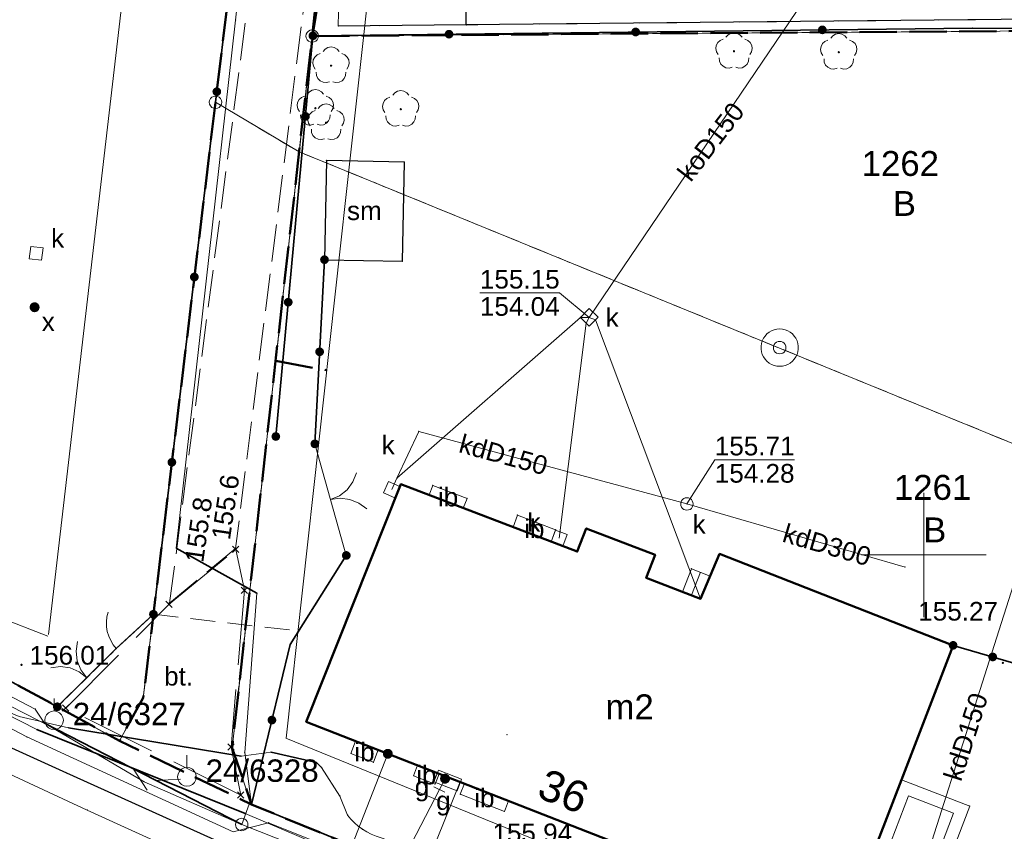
# Model space of a CAD drawing. Header units: metres. Extents: x 6492566 to 6492823, y 5613584 to 5613735.
# Tile 14 of 32: x 6492714 to 6492753, y 5613639 to 5613672. Entities that reach past the tile are written whole.
import ezdxf
from ezdxf.enums import TextEntityAlignment as Align

# ---------------------------------------------------------------- set-up
doc = ezdxf.new("R2010")
doc.units = ezdxf.units.M
for name, pattern in [('L_0_06', [2, 1.5, -0.5]), ('L_2_17', [0]), ('PRZER1-1', [2, 1, -1]), ('PRZER2-1', [3, 2, -1]), ('PRZER3-1', [4, 3, -1])]:
    doc.linetypes.add(name, pattern=pattern)
doc.layers.get('0').update_dxf_attribs({"linetype": 'CONTINUOUS', "lineweight": 18, "true_color": 0x000000})
for name, color, linetype, lineweight in [('GEPADR', 7, 'CONTINUOUS', 18), ('GEPADR_O', 7, 'CONTINUOUS', 18), ('GEPPGD', 7, 'CONTINUOUS', 18), ('GESBTO', 7, 'CONTINUOUS', 18), ('GESBZO', 7, 'CONTINUOUS', 50), ('GESBZO_O', 7, 'CONTINUOUS', 50), ('GESDZI', 7, 'CONTINUOUS', 18), ('GESDZI_O', 7, 'CONTINUOUS', 18), ('GESSCH', 7, 'CONTINUOUS', 18), ('GSLKBR', 7, 'CONTINUOUS', 18), ('GSLKFU', 7, 'CONTINUOUS', 18), ('GSLKOG', 7, 'CONTINUOUS', 35), ('GSLKRW', 7, 'CONTINUOUS', 25), ('GSPPPK', 7, 'CONTINUOUS', 18), ('GSPPPK_O', 7, 'CONTINUOUS', 18), ('GSPPRB', 7, 'CONTINUOUS', 18), ('GSPWPN', 7, 'CONTINUOUS', 13), ('GSPWPN_O', 7, 'CONTINUOUS', 13), ('GSPWPS', 7, 'CONTINUOUS', 13), ('GSPWPS_O', 7, 'CONTINUOUS', 13), ('GSSIIN', 7, 'CONTINUOUS', 18), ('GSSIIN_O', 7, 'CONTINUOUS', 18), ('GSSISM', 7, 'CONTINUOUS', 25), ('GSSISM_O', 7, 'CONTINUOUS', 25), ('GSSKOA', 7, 'PRZER3-1', 18), ('GSSKOD', 7, 'PRZER2-1', 18), ('GSSOTW', 7, 'PRZER3-1', 18), ('GULLOB', 7, 'CONTINUOUS', 35), ('GUPISN', 7, 'PRZER1-1', 18), ('GUPIWZ', 7, 'CONTINUOUS', 18), ('GUPIWZ_O', 7, 'CONTINUOUS', 18), ('GUPPRZ', 7, 'CONTINUOUS', 18), ('GUPPRZ_O', 7, 'CONTINUOUS', 18), ('GUPXUT', 7, 'CONTINUOUS', 18), ('GUPXUT_O', 7, 'CONTINUOUS', 18), ('GUPZCP', 7, 'CONTINUOUS', 18), ('OTKU', 7, 'CONTINUOUS', 18), ('OTKU_O', 7, 'CONTINUOUS', 18)]:
    doc.layers.add(name, color=color, linetype=linetype, lineweight=lineweight)
for name, color, linetype, lineweight, true_color in [('GESUZY', 7, 'PRZER1-1', 18, 0x008000), ('GESUZY_O', 7, 'PRZER1-1', 18, 0x008000), ('GSPRDL', 7, 'CONTINUOUS', 18, 0x008000), ('GULEPR', 1, 'CONTINUOUS', 18, 0xff0000), ('GULGPR', 7, 'CONTINUOUS', 18, 0xbfbf00), ('GULKPR', 7, 'CONTINUOUS', 18, 0x803300), ('GULKPR_O', 7, 'CONTINUOUS', 18, 0x803300), ('GULTPR', 7, 'CONTINUOUS', 18, 0xff9100), ('GULWPR', 5, 'CONTINUOUS', 18, 0x0000ff), ('GUPGSG', 7, 'CONTINUOUS', 18, 0xbfbf00), ('GUPGSG_O', 7, 'CONTINUOUS', 18, 0xbfbf00), ('GUPGZA', 7, 'CONTINUOUS', 18, 0xbfbf00), ('GUPGZA_O', 7, 'CONTINUOUS', 18, 0xbfbf00), ('GUPKSD', 7, 'CONTINUOUS', 18, 0x803300), ('GUPKSD_O', 7, 'CONTINUOUS', 18, 0x803300), ('GUPWST', 5, 'CONTINUOUS', 18, 0x0000ff), ('mpzp_linia_zabudowy_nieprzekraczalna', 7, 'L_2_17', 18, 0xd2691e), ('mpzp_linie_rozgraniczajace', 7, 'L_0_06', 50, 0xd2691e)]:
    doc.layers.add(name, color=color, linetype=linetype, lineweight=lineweight, true_color=true_color)
doc.styles.add('Arial', font='Arial.ttf')
doc.styles.add('GEO-INFO', font='Arial')
doc.linetypes.add('L_2_17_SHX', pattern='A,0,-0.25,[5,mdcp Biasa 06 III 2025.shx,S=0.05,R=0,X=0,Y=0],-0.5,[6,mdcp Biasa 06 III 2025.shx,S=0.05,R=0,X=0,Y=0],-0.5,[7,mdcp Biasa 06 III 2025.shx,S=0.05,R=0,X=0,Y=0],-0.5,[8,mdcp Biasa 06 III 2025.shx,S=0.05,R=0,X=0,Y=0],-0.5,-0.5,-0.5,-0.5,-0.5,-0.25', length=4.5)

# ---------------------------------------------------------------- blocks, each defined once
blk = doc.blocks.new('SOPGM')
at = {"color": 0}
blk.add_lwpolyline([(0, 1.75), (0, 0.75)], dxfattribs=at)
blk.add_lwpolyline([(0, 0.75), (0.231763, 0.713292), (0.440839, 0.606763), (0.606763, 0.440839), (0.713292, 0.231763), (0.75, 0), (0.713292, -0.231763), (0.606763, -0.440839), (0.440839, -0.606763), (0.231763, -0.713292), (0, -0.75), (-0.231763, -0.713292), (-0.440839, -0.606763), (-0.606763, -0.440839), (-0.713292, -0.231763), (-0.75, 0), (-0.713292, 0.231763), (-0.606763, 0.440839), (-0.440839, 0.606763), (-0.231763, 0.713292)], close=True, dxfattribs=at)
blk = doc.blocks.new('SUUS13')
at = {"color": 0}
for points in [[(0, 1.5), (0.223563, 1.483246), (0.442133, 1.433359), (0.650826, 1.351453), (0.84498, 1.239358), (1.020259, 1.099578), (1.172747, 0.935235), (1.299038, 0.75), (1.396311, 0.548012), (1.462392, 0.333781), (1.495806, 0.112095), (1.495806, -0.112095), (1.462392, -0.333781), (1.396311, -0.548012), (1.299038, -0.75), (1.172747, -0.935235), (1.020259, -1.099578), (0.84498, -1.239358), (0.650826, -1.351453), (0.442133, -1.433359), (0.223563, -1.483246), (0, -1.5), (-0.223563, -1.483246), (-0.442133, -1.433359), (-0.650826, -1.351453), (-0.84498, -1.239358), (-1.020259, -1.099578), (-1.172747, -0.935235), (-1.299038, -0.75), (-1.396311, -0.548012), (-1.462392, -0.333781), (-1.495806, -0.112095), (-1.495806, 0.112095), (-1.462392, 0.333781), (-1.396311, 0.548012), (-1.299038, 0.75), (-1.172747, 0.935235), (-1.020259, 1.099578), (-0.84498, 1.239358), (-0.650826, 1.351453), (-0.442133, 1.433359), (-0.223563, 1.483246)], [(0, 0.5), (0.12941, 0.482963), (0.25, 0.433013), (0.353553, 0.353553), (0.433013, 0.25), (0.482963, 0.12941), (0.5, 0), (0.482963, -0.12941), (0.433013, -0.25), (0.353553, -0.353553), (0.25, -0.433013), (0.12941, -0.482963), (0, -0.5), (-0.12941, -0.482963), (-0.25, -0.433013), (-0.353553, -0.353553), (-0.433013, -0.25), (-0.482963, -0.12941), (-0.5, 0), (-0.482963, 0.12941), (-0.433013, 0.25), (-0.353553, 0.353553), (-0.25, 0.433013), (-0.12941, 0.482963)]]:
    blk.add_lwpolyline(points, close=True, dxfattribs=at)
blk = doc.blocks.new('KOLO')
blk.add_hatch(color=0).paths.add_polyline_path([(-0.5, 0), (-0.482963, -0.12941), (-0.433013, -0.25), (-0.353553, -0.353553), (-0.25, -0.433013), (-0.12941, -0.482963), (0, -0.5), (0.12941, -0.482963), (0.25, -0.433013), (0.353553, -0.353553), (0.433013, -0.25), (0.482963, -0.12941), (0.5, 0), (0.482963, 0.12941), (0.433013, 0.25), (0.353553, 0.353553), (0.25, 0.433013), (0.12941, 0.482963), (0, 0.5), (-0.12941, 0.482963), (-0.25, 0.433013), (-0.353553, 0.353553), (-0.433013, 0.25), (-0.482963, 0.12941)])
blk = doc.blocks.new('KWADRAT_NIEPRZEZR')
at = {"color": 0}
blk.add_lwpolyline([(-0.5, -0.5), (0.5, -0.5), (0.5, 0.5), (-0.5, 0.5)], close=True, dxfattribs=at)
blk = doc.blocks.new('OKRAG_PELNY')
at = {"color": 0}
blk.add_lwpolyline([(0, 0.5), (0.12941, 0.482963), (0.25, 0.433013), (0.353553, 0.353553), (0.433013, 0.25), (0.482963, 0.12941), (0.5, 0), (0.482963, -0.12941), (0.433013, -0.25), (0.353553, -0.353553), (0.25, -0.433013), (0.12941, -0.482963), (0, -0.5), (-0.12941, -0.482963), (-0.25, -0.433013), (-0.353553, -0.353553), (-0.433013, -0.25), (-0.482963, -0.12941), (-0.5, 0), (-0.482963, 0.12941), (-0.433013, 0.25), (-0.353553, 0.353553), (-0.25, 0.433013), (-0.12941, 0.482963)], close=True, dxfattribs=at)
blk = doc.blocks.new('SLBRA')
at = {"color": 0}
for points in [[(1.732051, 1), (1.414214, 0.585786), (1, 0.267949), (0.517638, 0.068148), (0, 0)], [(0, 0), (0.517638, -0.068148), (1, -0.267949), (1.414214, -0.585786), (1.732051, -1)]]:
    blk.add_lwpolyline(points, dxfattribs=at)
blk = doc.blocks.new('KTOK04')
at = {"color": 0}
blk.add_lwpolyline([(0, 0), (-0.01711, -0.261052), (-0.068148, -0.517638), (-0.152241, -0.765367), (-0.267949, -1), (-0.413293, -1.217523), (-0.585786, -1.414214), (-0.782477, -1.586707), (-1, -1.732051)], dxfattribs=at)
blk = doc.blocks.new('SUTP1')
at = {"color": 0}
for points in [[(1.865, 0), (0.135, 1)], [(-0.135, 0), (-1.865, -1)]]:
    blk.add_lwpolyline(points, dxfattribs=at)
blk = doc.blocks.new('POINT')
at = {"color": 0}
blk.add_point((0, 0), dxfattribs=at)
blk = doc.blocks.new('SPDLP')
blk.add_hatch(color=0).paths.add_polyline_path([(0, -0.09), (0.027812, -0.085595), (0.052901, -0.072812), (0.072812, -0.052901), (0.085595, -0.027812), (0.09, 0), (0.085595, 0.027812), (0.072812, 0.052901), (0.052901, 0.072812), (0.027812, 0.085595), (0, 0.09), (-0.027812, 0.085595), (-0.052901, 0.072812), (-0.072812, 0.052901), (-0.085595, 0.027812), (-0.09, 0), (-0.085595, -0.027812), (-0.072812, -0.052901), (-0.052901, -0.072812), (-0.027812, -0.085595)])
at = {"color": 0}
for points in [[(-1.271938, -0.268652), (-1.40916, -0.048001), (-1.462858, 0.20623), (-1.426585, 0.463525), (-1.304695, 0.693003), (-1.11182, 0.867117), (-0.871109, 0.964971)], [(-0.648554, 1.126667), (-0.481106, 1.325358), (-0.255912, 1.454989), (0, 1.5), (0.255912, 1.454989), (0.481106, 1.325358), (0.648554, 1.126667)], [(0.871109, 0.964971), (1.11182, 0.867117), (1.304695, 0.693003), (1.426585, 0.463525), (1.462858, 0.20623), (1.40916, -0.048001), (1.271938, -0.268652)], [(-0.137547, -1.292703), (-0.389802, -1.355024), (-0.648184, -1.327532), (-0.881678, -1.213525), (-1.062258, -1.026689), (-1.168249, -0.78945), (-1.186929, -0.530282)], [(1.186929, -0.530282), (1.168249, -0.78945), (1.062258, -1.026689), (0.881678, -1.213525), (0.648184, -1.327532), (0.389802, -1.355024), (0.137547, -1.292703)]]:
    blk.add_lwpolyline(points, dxfattribs=at)
blk = doc.blocks.new('EPPGS')
at = {"color": 0}
blk.add_lwpolyline([(0, 0.5), (0.154508, 0.475528), (0.293893, 0.404508), (0.404508, 0.293893), (0.475528, 0.154508), (0.5, 0), (0.475528, -0.154508), (0.404508, -0.293893), (0.293893, -0.404508), (0.154508, -0.475528), (0, -0.5), (-0.154508, -0.475528), (-0.293893, -0.404508), (-0.404508, -0.293893), (-0.475528, -0.154508), (-0.5, 0), (-0.475528, 0.154508), (-0.404508, 0.293893), (-0.293893, 0.404508), (-0.154508, 0.475528)], close=True, dxfattribs=at)
blk = doc.blocks.new('SZAFA1')
at = {"color": 0}
blk.add_lwpolyline([(-1, -0.5), (-1, 0.5), (1, 0.5), (1, -0.5)], close=True, dxfattribs=at)
blk = doc.blocks.new('PION_C')
at = {"color": 0}
blk.add_lwpolyline([(0, 0.5), (0, -0.5)], dxfattribs=at)
blk = doc.blocks.new('EPPGN')
blk.add_hatch(color=0).paths.add_polyline_path([(0, -0.09), (0.027812, -0.085595), (0.052901, -0.072812), (0.072812, -0.052901), (0.085595, -0.027812), (0.09, 0), (0.085595, 0.027812), (0.072812, 0.052901), (0.052901, 0.072812), (0.027812, 0.085595), (0, 0.09), (-0.027812, 0.085595), (-0.052901, 0.072812), (-0.072812, 0.052901), (-0.085595, 0.027812), (-0.09, 0), (-0.085595, -0.027812), (-0.072812, -0.052901), (-0.052901, -0.072812), (-0.027812, -0.085595)])
blk = doc.blocks.new('D_GSPPRB0')
at = {"color": 0, "lineweight": 18}
for points in [[(-0.12726, -0.12726), (0.12726, 0.12726)], [(-0.12726, 0.12726), (0.12726, -0.12726)]]:
    blk.add_lwpolyline(points, dxfattribs=at)

msp = doc.modelspace()

# ---------------------------------------------------------------- linework, layer by layer
at = {"color": 7, "linetype": 'Continuous', "lineweight": 13, "elevation": 100, "flags": 128}
for points in [[(6492750, 5613647.5), (6492750, 5613652.5)], [(6492747.5, 5613650), (6492752.5, 5613650)]]:
    msp.add_lwpolyline(points, dxfattribs=at)
at = {"layer": 'GESBTO', "color": 7, "linetype": 'Continuous', "lineweight": 18, "elevation": 10.18}
for points in [[(6492749.097, 5613640.963), (6492751.841, 5613639.908), (6492750.092, 5613635.331), (6492747.339, 5613636.39)], [(6492749.384, 5613640.317), (6492751.196, 5613639.62), (6492749.804, 5613635.977), (6492747.985, 5613636.677)]]:
    msp.add_lwpolyline(points, close=True, dxfattribs=at)
at = {"layer": 'GESBZO', "color": 7, "linetype": 'Continuous', "lineweight": 50, "elevation": 10.18}
msp.add_lwpolyline([(6492725.177, 5613643.296), (6492737.337, 5613638.546), (6492737.08, 5613637.841), (6492746.477, 5613634.149), (6492747.339, 5613636.39), (6492749.097, 5613640.963), (6492751.175, 5613646.367), (6492741.789, 5613650.042), (6492741.028, 5613648.239), (6492738.844, 5613649.074), (6492739.2, 5613650.008), (6492736.43, 5613651.067), (6492736.073, 5613650.132), (6492728.979, 5613652.843)], close=True, dxfattribs=at)
at = {"layer": 'GESDZI', "color": 7, "linetype": 'Continuous', "lineweight": 18, "elevation": 10.22}
for points in [[(6492728.986, 5613702.408), (6492765.908, 5613702.863), (6492762.04, 5613671.11), (6492758.59, 5613671.09), (6492725.42, 5613670.85)], [(6492725.287, 5613701.965), (6492728.986, 5613702.408), (6492725.42, 5613670.85), (6492724.902, 5613666.196), (6492721.537, 5613668.187), (6492723.1, 5613681.071)], [(6492695.29, 5613683.17), (6492723.1, 5613681.071), (6492721.537, 5613668.187), (6492718.635, 5613644.265), (6492717.674, 5613642.532), (6492698.202, 5613653.21), (6492686.99, 5613659.29), (6492692.99, 5613669.94), (6492693.37, 5613670.79)], [(6492725.42, 5613670.85), (6492758.59, 5613671.09), (6492758.57, 5613668.63), (6492761.73, 5613668.57), (6492760.67, 5613659.9), (6492759.83, 5613651.92), (6492724.902, 5613666.196)], [(6492724.902, 5613666.196), (6492759.83, 5613651.92), (6492756.56, 5613626.16), (6492722.989, 5613639.976), (6492722.199, 5613642.24)]]:
    msp.add_lwpolyline(points, close=True, dxfattribs=at)
msp.add_lwpolyline([(6492698.202, 5613653.21), (6492717.674, 5613642.532), (6492718.635, 5613644.265), (6492721.537, 5613668.187), (6492724.902, 5613666.196), (6492722.199, 5613642.24), (6492722.989, 5613639.976), (6492756.56, 5613626.16), (6492756.714, 5613624.735), (6492769.633, 5613619.803), (6492787.129, 5613613.385), (6492787.135, 5613613.854), (6492791.001, 5613613.594), (6492795.978, 5613613.434), (6492805.97, 5613613.503), (6492806.971, 5613613.535), (6492809.029, 5613613.988), (6492810.498, 5613615.011), (6492811.505, 5613616.503), (6492811.933, 5613618.576), (6492811.387, 5613603.78), (6492812.698, 5613601.399), (6492817.408, 5613592.881)], dxfattribs=at)
at = {"layer": 'GESSCH', "color": 7, "linetype": 'Continuous', "lineweight": 18, "elevation": 10.18}
msp.add_lwpolyline([(6492741.028, 5613648.239), (6492741.41, 5613649.15), (6492740.656, 5613649.444), (6492740.302, 5613648.517)], close=True, dxfattribs=at)
at = {"layer": 'GESSCH', "color": 7, "linetype": 'Continuous', "lineweight": 18, "elevation": 10.18, "flags": 128}
msp.add_lwpolyline([(6492741.018, 5613649.302), (6492740.665, 5613648.378)], dxfattribs=at)
at = {"layer": 'GESUZY', "color": 96, "linetype": 'PRZER1-1', "lineweight": 18, "ltscale": 0.5, "true_color": 0x008000, "elevation": 10.08}
for points in [[(6492728.986, 5613702.408), (6492765.908, 5613702.863), (6492762.04, 5613671.11), (6492758.59, 5613671.09), (6492725.42, 5613670.85)], [(6492725.287, 5613701.965), (6492728.986, 5613702.408), (6492725.42, 5613670.85), (6492724.902, 5613666.196), (6492721.537, 5613668.187), (6492723.1, 5613681.071)], [(6492695.29, 5613683.17), (6492723.1, 5613681.071), (6492721.537, 5613668.187), (6492718.635, 5613644.265), (6492717.674, 5613642.532), (6492698.202, 5613653.21), (6492686.99, 5613659.29), (6492692.99, 5613669.94), (6492693.37, 5613670.79)], [(6492725.42, 5613670.85), (6492758.59, 5613671.09), (6492758.57, 5613668.63), (6492761.73, 5613668.57), (6492760.67, 5613659.9), (6492759.83, 5613651.92), (6492724.902, 5613666.196)], [(6492724.902, 5613666.196), (6492759.83, 5613651.92), (6492756.56, 5613626.16), (6492722.989, 5613639.976), (6492722.199, 5613642.24)]]:
    msp.add_lwpolyline(points, close=True, dxfattribs=at)
msp.add_lwpolyline([(6492698.202, 5613653.21), (6492717.674, 5613642.532), (6492718.635, 5613644.265), (6492721.537, 5613668.187), (6492724.902, 5613666.196), (6492722.199, 5613642.24), (6492722.989, 5613639.976), (6492756.56, 5613626.16), (6492756.714, 5613624.735), (6492769.633, 5613619.803), (6492787.129, 5613613.385), (6492787.135, 5613613.854), (6492791.001, 5613613.594), (6492795.978, 5613613.434), (6492805.97, 5613613.503), (6492806.971, 5613613.535), (6492809.029, 5613613.988), (6492810.498, 5613615.011), (6492811.505, 5613616.503), (6492811.933, 5613618.576), (6492811.387, 5613603.78), (6492812.698, 5613601.399), (6492817.408, 5613592.881)], dxfattribs=at)
at = {"layer": 'GSLKBR', "color": 7, "linetype": 'Continuous', "lineweight": 18, "elevation": 10.18}
for points in [[(6492726.792, 5613649.98), (6492725.527, 5613654.464)], [(6492717.55, 5613646.237), (6492715.18, 5613643.9)]]:
    msp.add_lwpolyline(points, dxfattribs=at)
at = {"layer": 'GSLKFU', "color": 7, "linetype": 'Continuous', "lineweight": 18, "elevation": 10.18}
msp.add_lwpolyline([(6492719.042, 5613647.619), (6492717.55, 5613646.237)], dxfattribs=at)
at = {"layer": 'GSLKOG', "color": 7, "linetype": 'Continuous', "lineweight": 35, "elevation": 10.18}
for points in [[(6492714.527, 5613701.621), (6492724.323, 5613701.934), (6492725.183, 5613700.969), (6492723.1, 5613681.071), (6492721.537, 5613668.187), (6492719.042, 5613647.619)], [(6492725.79, 5613673), (6492725.45, 5613670.86), (6492723.96, 5613654.76)], [(6492725.45, 5613670.86), (6492751.96, 5613671.17), (6492758.887, 5613671.134)], [(6492725.527, 5613654.464), (6492725.914, 5613661.864)], [(6492715.18, 5613643.9), (6492698.202, 5613653.21)], [(6492726.792, 5613649.98), (6492724.532, 5613646.399), (6492722.989, 5613639.976), (6492733.516, 5613635.686)], [(6492751.175, 5613646.367), (6492754.356, 5613645.437)]]:
    msp.add_lwpolyline(points, dxfattribs=at)
at = {"layer": 'GSLKRW', "color": 7, "linetype": 'Continuous', "lineweight": 25, "elevation": 10.18}
for points in [[(6492797.15, 5613706.15), (6492796.44, 5613705.86), (6492795.75, 5613705.55), (6492795.02, 5613705.15), (6492794.46, 5613704.79), (6492793.89, 5613704.31), (6492793.35, 5613703.76), (6492792.97, 5613703.17), (6492792.82, 5613702.94), (6492792.66, 5613701.98), (6492792.25, 5613681.05), (6492792.07, 5613671.91), (6492731.61, 5613671.3), (6492726.47, 5613671.25)], [(6492731.61, 5613671.3), (6492731.65, 5613674.97), (6492731.68, 5613677.47), (6492731.7, 5613679.17)], [(6492702.151, 5613647.322), (6492715.546, 5613641.242), (6492728.372, 5613635.462), (6492742.377, 5613629.195), (6492750.17, 5613626.06), (6492755.8, 5613623.74)]]:
    msp.add_lwpolyline(points, dxfattribs=at)
at = {"layer": 'GSPPRB', "color": 7, "linetype": 'Continuous', "lineweight": 18}
for p in [(6492722.34, 5613671.494, 10.28), (6492726.47, 5613671.25, 10.28), (6492731.61, 5613671.3, 10.28), (6492751.96, 5613671.17, 10.28), (6492725.45, 5613670.86, 10.28), (6492721.537, 5613668.187, 10.28), (6492725.993, 5613665.851, 10.28), (6492729.124, 5613665.789, 10.28), (6492725.914, 5613661.864, 10.28), (6492729.045, 5613661.802, 10.28), (6492736.2, 5613659.543, 10.28), (6492736.43, 5613659.316, 10.28), (6492736.808, 5613659.449, 10.28), (6492729.705, 5613654.965, 10.28), (6492723.96, 5613654.76, 10.28), (6492725.527, 5613654.464, 10.28), (6492728.828, 5613653.08, 10.28), (6492728.979, 5613652.843, 10.28), (6492730.267, 5613652.794, 10.28), (6492730.12, 5613652.41, 10.28), (6492731.642, 5613652.269, 10.28), (6492731.49, 5613651.88, 10.28), (6492733.67, 5613651.601, 10.28), (6492733.49, 5613651.12, 10.28), (6492735.203, 5613651.013, 10.28), (6492736.43, 5613651.067, 10.28), (6492735.02, 5613650.53, 10.28), (6492719.957, 5613650.278, 10.28), (6492736.073, 5613650.132, 10.28), (6492726.792, 5613649.98, 10.28), (6492739.2, 5613650.008, 10.28), (6492741.789, 5613650.042, 10.28), (6492740.656, 5613649.444, 10.28), (6492749.245, 5613649.51, 10.28), (6492738.844, 5613649.074, 10.28), (6492740.302, 5613648.517, 10.28), (6492723.198, 5613648.461, 10.28), (6492741.028, 5613648.239, 10.28), (6492741.028, 5613648.239, 10.28), (6492741.028, 5613648.239, 10.28), (6492719.042, 5613647.619, 10.28), (6492724.875, 5613646.943, 10.28), (6492717.55, 5613646.237, 10.28), (6492724.532, 5613646.399, 10.28), (6492751.175, 5613646.367, 10.28), (6492751.175, 5613646.367, 10.28), (6492714.294, 5613643.807, 10.28), (6492715.18, 5613643.9, 10.28), (6492714.358, 5613642.985, 10.28), (6492714.67, 5613643.245, 10.28), (6492715.635, 5613643.056, 10.28), (6492725.177, 5613643.296, 10.28), (6492713.96, 5613642.69, 10.28), (6492727.167, 5613642.519, 10.28), (6492722.564, 5613641.912, 10.28), (6492722.713, 5613642.068, 10.28), (6492723.771, 5613642.078, 10.28), (6492726.974, 5613642.024, 10.28), (6492728.072, 5613642.165, 10.28), (6492725.589, 5613641.656, 10.28), (6492725.796, 5613641.462, 10.28), (6492727.878, 5613641.67, 10.28), (6492729.655, 5613641.547, 10.28), (6492715.546, 5613641.242, 10.28), (6492729.492, 5613641.13, 10.28), (6492730.52, 5613641.209, 10.28), (6492718.665, 5613640.89, 10.28), (6492730.357, 5613640.792, 10.28), (6492731.363, 5613640.88, 10.28), (6492731.537, 5613640.812, 10.28), (6492749.097, 5613640.963, 10.28), (6492726.535, 5613640.308, 10.28), (6492731.371, 5613640.387, 10.28), (6492722.959, 5613640.177, 10.28), (6492722.989, 5613639.976, 10.28), (6492733.31, 5613640.119, 10.28), (6492751.841, 5613639.908, 10.28), (6492716.383, 5613639.748, 10.28), (6492722.731, 5613639.608, 10.28), (6492726.84, 5613639.546, 10.28), (6492733.145, 5613639.694, 10.28), (6492723.67, 5613639.24, 10.28), (6492727.438, 5613638.979, 10.28)]:
    msp.add_point(p, dxfattribs=at)
at = {"layer": 'GSSIIN', "color": 7, "linetype": 'Continuous', "lineweight": 18, "elevation": 10.18}
for points in [[(6492731.49, 5613651.88), (6492731.642, 5613652.269), (6492730.267, 5613652.794), (6492730.12, 5613652.41)], [(6492735.02, 5613650.53), (6492735.203, 5613651.013), (6492733.67, 5613651.601), (6492733.49, 5613651.12)], [(6492727.167, 5613642.519), (6492726.974, 5613642.024), (6492727.878, 5613641.67), (6492728.072, 5613642.165)], [(6492729.655, 5613641.547), (6492729.492, 5613641.13), (6492730.357, 5613640.792), (6492730.52, 5613641.209)], [(6492733.31, 5613640.119), (6492733.145, 5613639.694), (6492731.371, 5613640.387), (6492731.537, 5613640.812)]]:
    msp.add_lwpolyline(points, close=True, dxfattribs=at)
at = {"layer": 'GSSISM', "color": 7, "linetype": 'Continuous', "lineweight": 25, "elevation": 10.18}
msp.add_lwpolyline([(6492725.914, 5613661.864), (6492729.045, 5613661.802), (6492729.124, 5613665.789), (6492725.993, 5613665.851)], close=True, dxfattribs=at)
at = {"layer": 'GSSKOA', "color": 7, "linetype": 'PRZER3-1', "lineweight": 18, "ltscale": 0.5, "elevation": 10.18}
msp.add_lwpolyline([(6492726.25, 5613704.51), (6492729.14, 5613704.46), (6492728.15, 5613693.32), (6492725.73, 5613677.17), (6492722.34, 5613650.26), (6492719.69, 5613648.06), (6492723.49, 5613677.17)], close=True, dxfattribs=at)
at = {"layer": 'GSSKOD', "color": 7, "linetype": 'PRZER2-1', "lineweight": 18, "ltscale": 0.5, "elevation": 10.18}
for points in [[(6492719.042, 5613647.619), (6492717.55, 5613646.237), (6492715.18, 5613643.9), (6492698.202, 5613653.21), (6492704.133, 5613663.878), (6492706.19, 5613667.6), (6492696.64, 5613672.85), (6492698.54, 5613682.92), (6492700.08, 5613682.8), (6492701.69, 5613699.06)], [(6492652.284, 5613672.127), (6492655.243, 5613671.309), (6492655.121, 5613670.869), (6492656.067, 5613670.607), (6492656.189, 5613671.048), (6492657.755, 5613670.615), (6492657.878, 5613670.56), (6492659.283, 5613670.171), (6492663.68, 5613668.907), (6492665.61, 5613668.55), (6492665.75, 5613669.05), (6492666.1, 5613670.34), (6492669.18, 5613669.179), (6492686.953, 5613659.268), (6492698.202, 5613653.21), (6492715.18, 5613643.9), (6492717.55, 5613646.237), (6492719.042, 5613647.619), (6492724.875, 5613646.943), (6492724.532, 5613646.399), (6492722.989, 5613639.976), (6492733.062, 5613635.871), (6492735.956, 5613634.691), (6492752, 5613627.83)], [(6492752, 5613627.83), (6492750.17, 5613626.06), (6492742.377, 5613629.195), (6492728.372, 5613635.462), (6492715.546, 5613641.242), (6492702.151, 5613647.322), (6492694.606, 5613651.035), (6492681.969, 5613657.27), (6492674.168, 5613661.056), (6492667.206, 5613664.205), (6492652.31, 5613670.174)]]:
    msp.add_lwpolyline(points, dxfattribs=at)
at = {"layer": 'GSSOTW', "color": 7, "linetype": 'PRZER3-1', "lineweight": 18, "ltscale": 0.5, "elevation": 10.18}
msp.add_lwpolyline([(6492726.52, 5613675.03), (6492731.65, 5613674.97), (6492731.61, 5613671.3), (6492726.47, 5613671.25)], close=True, dxfattribs=at)
msp.add_lwpolyline([(6492792.07, 5613671.91), (6492731.61, 5613671.3), (6492731.65, 5613674.97)], dxfattribs=at)
at = {"layer": 'GULEPR', "color": 1, "linetype": 'Continuous', "lineweight": 18, "true_color": 0xff0000, "elevation": 10.14}
for points in [[(6492671.492, 5613664.564), (6492672.079, 5613664.098), (6492679.739, 5613659.998), (6492690.387, 5613655.177), (6492697.04, 5613651.642), (6492705.213, 5613647.651), (6492714.358, 5613642.985), (6492722.731, 5613639.608), (6492733.506, 5613635.011), (6492735.628, 5613634.033), (6492745.018, 5613629.686), (6492750.541, 5613627.228), (6492761.637, 5613623.011), (6492761.456, 5613622.49), (6492758.68, 5613616.242), (6492758.463, 5613615.73, 0.330388), (6492758.86, 5613614.743), (6492760.625, 5613614.224), (6492766.613, 5613611.796), (6492773.632, 5613609.176), (6492781.042, 5613606.534), (6492785.924, 5613604.741)], [(6492725.589, 5613641.656), (6492725.796, 5613641.462), (6492726.535, 5613640.308), (6492726.84, 5613639.546, 0.167026), (6492728.187, 5613638.638), (6492730.149, 5613637.929), (6492730.892, 5613637.638)]]:
    msp.add_lwpolyline(points, format="xyb", dxfattribs=at)
for points in [[(6492671.492, 5613664.564), (6492672.382, 5613664.25), (6492675.241, 5613662.855), (6492677.422, 5613660.154), (6492694.053, 5613651.965), (6492696.775, 5613650.574), (6492713.641, 5613643.503), (6492715.635, 5613643.056), (6492722.564, 5613641.912), (6492723.771, 5613642.078), (6492725.589, 5613641.656)], [(6492711.12, 5613644.18), (6492713.96, 5613642.69), (6492722.25, 5613638.87), (6492723.67, 5613639.24), (6492732.95, 5613635.53), (6492751.32, 5613627.69), (6492761.24, 5613623.5), (6492765.46, 5613621.99), (6492768.24, 5613620.68), (6492776.54, 5613617.56), (6492786.67, 5613613.72), (6492792.16, 5613611.96), (6492797.72, 5613611.12), (6492799.19, 5613610.72), (6492801.95, 5613610.8), (6492805.04, 5613611.58), (6492807.29, 5613612.94), (6492808.43, 5613612.59), (6492811.04, 5613604.22), (6492813.77, 5613596.89), (6492804.61, 5613597.55), (6492813.8, 5613596.27), (6492816.38, 5613595.08), (6492817.413, 5613594.7)]]:
    msp.add_lwpolyline(points, dxfattribs=at)
at = {"layer": 'GULGPR', "color": 52, "linetype": 'Continuous', "lineweight": 18, "true_color": 0xbfbf00, "elevation": 10.14}
for points in [[(6492724.15, 5613630.98), (6492728.46, 5613642.01)], [(6492730.53, 5613640.57), (6492730.76, 5613641.01), (6492730.87, 5613640.94)], [(6492725.12, 5613629.54), (6492725, 5613629.29), (6492724.93, 5613629.15), (6492724.68, 5613629.28), (6492730.53, 5613640.57)]]:
    msp.add_lwpolyline(points, dxfattribs=at)
at = {"layer": 'GULKPR', "color": 36, "linetype": 'Continuous', "lineweight": 18, "true_color": 0x803300, "elevation": 10.14}
for points in [[(6492736.553, 5613659.546), (6492745.16, 5613672.25)], [(6492736.553, 5613659.546), (6492736.2, 5613659.543), (6492728.828, 5613653.08)], [(6492736.553, 5613659.546), (6492736.43, 5613659.316), (6492735.341, 5613650.679)], [(6492736.553, 5613659.546), (6492736.808, 5613659.449), (6492741.028, 5613648.239)], [(6492728.617, 5613652.624), (6492728.828, 5613653.08), (6492729.705, 5613654.965), (6492740.479, 5613652.049)], [(6492740.479, 5613652.049), (6492749.245, 5613649.51)], [(6492737.08, 5613637.841), (6492737.984, 5613636.104), (6492748.304, 5613632.196), (6492753.788, 5613649.386)]]:
    msp.add_lwpolyline(points, dxfattribs=at)
at = {"layer": 'GULLOB', "color": 7, "linetype": 'Continuous', "lineweight": 35, "elevation": 10.12}
for points in [[(6492719.957, 5613650.278), (6492723.198, 5613648.461)], [(6492714.358, 5613642.985), (6492722.731, 5613639.608)], [(6492714.67, 5613643.245), (6492722.589, 5613639.171)], [(6492722.564, 5613641.912), (6492715.635, 5613643.056)], [(6492725.589, 5613641.656), (6492723.771, 5613642.078)]]:
    msp.add_lwpolyline(points, dxfattribs=at)
at = {"layer": 'GULTPR', "color": 30, "linetype": 'Continuous', "lineweight": 18, "true_color": 0xff9100, "elevation": 10.14}
for points in [[(6492719.957, 5613650.278), (6492722.34, 5613671.494), (6492725.914, 5613703.425), (6492730.797, 5613703.407), (6492732.923, 5613703.125)], [(6492769.704, 5613620.508), (6492722.589, 5613639.171), (6492702.205, 5613649.583), (6492664.589, 5613668.906), (6492664.86, 5613699.901), (6492651.914, 5613699.518)], [(6492652.408, 5613669.769), (6492664.315, 5613664.136), (6492691.229, 5613651.454), (6492716.383, 5613639.748), (6492724.595, 5613636.013), (6492752.803, 5613624.376), (6492769.291, 5613617.618)], [(6492664.589, 5613668.906), (6492668.861, 5613666.719), (6492690.402, 5613655.836), (6492707.33, 5613647.448), (6492714.294, 5613643.807), (6492714.67, 5613643.245), (6492718.665, 5613640.89), (6492722.589, 5613639.171), (6492722.959, 5613640.177), (6492722.713, 5613642.068), (6492723.198, 5613648.461), (6492719.957, 5613650.278)]]:
    msp.add_lwpolyline(points, dxfattribs=at)
at = {"layer": 'GULWPR', "color": 5, "linetype": 'Continuous', "lineweight": 18, "true_color": 0x0000ff, "elevation": 10.14}
msp.add_lwpolyline([(6492726.097, 5613627.833), (6492731.363, 5613640.88)], dxfattribs=at)
at = {"layer": 'GUPPRZ_O', "color": 36, "linetype": 'Continuous', "lineweight": 9, "true_color": 0x803300, "elevation": 10.8, "flags": 128}
for points in [[(6492732.161, 5613660.532), (6492735.365, 5613660.532), (6492736.553, 5613659.546)], [(6492732.161, 5613660.532), (6492735.365, 5613660.532)], [(6492744.801, 5613653.828), (6492741.598, 5613653.828), (6492740.479, 5613652.049)], [(6492741.598, 5613653.828), (6492744.801, 5613653.828)]]:
    msp.add_lwpolyline(points, dxfattribs=at)
at = {"layer": 'mpzp_linia_zabudowy_nieprzekraczalna', "linetype": 'CONTINUOUS', "lineweight": 18}
for p, q in [((6492714.83, 5613646.8), (6492720.74, 5613697.65)), ((6492730.35, 5613696.68), (6492724.37, 5613642.64)), ((6492698.202, 5613653.21), (6492714.8, 5613646.73)), ((6492724.368, 5613642.64), (6492768.289, 5613624.751))]:
    msp.add_line(p, q, dxfattribs=at)
at = {"layer": 'mpzp_linia_zabudowy_nieprzekraczalna', "linetype": 'L_2_17_SHX', "lineweight": 18}
for p, q in [((6492714.83, 5613646.8), (6492720.74, 5613697.65)), ((6492730.35, 5613696.68), (6492724.37, 5613642.64)), ((6492698.202, 5613653.21), (6492714.8, 5613646.73)), ((6492724.368, 5613642.64), (6492768.289, 5613624.751))]:
    msp.add_line(p, q, dxfattribs=at)
at = {"layer": 'mpzp_linie_rozgraniczajace', "lineweight": 50, "flags": 128}
for points in [[(6492725.287, 5613701.965), (6492728.986, 5613702.408), (6492725.42, 5613670.85), (6492722.199, 5613642.24), (6492722.989, 5613639.976)], [(6492725.287, 5613701.965), (6492723.1, 5613681.071), (6492721.537, 5613668.187), (6492718.635, 5613644.265), (6492717.674, 5613642.532)], [(6492652.284, 5613672.138), (6492660.952, 5613669.646), (6492669.1, 5613669.29), (6492686.99, 5613659.29), (6492698.202, 5613653.21), (6492717.674, 5613642.532), (6492722.989, 5613639.976), (6492756.56, 5613626.16), (6492787.135, 5613613.854), (6492791.001, 5613613.594), (6492795.978, 5613613.434), (6492805.97, 5613613.503), (6492811.915, 5613622.567), (6492811.75, 5613646.235)], [(6492725.42, 5613670.85), (6492758.59, 5613671.09), (6492758.57, 5613668.63), (6492761.73, 5613668.57), (6492792.19, 5613667.96)], [(6492723.96, 5613657.8), (6492725.99, 5613657.42)]]:
    msp.add_lwpolyline(points, dxfattribs=at)
at = {"layer": 'OTKU', "color": 7, "linetype": 'PRZER3-1', "lineweight": 18, "elevation": 10.18}
msp.add_lwpolyline([(6492722.35, 5613650.22), (6492722.7, 5613648.58), (6492722.16, 5613642.28), (6492722.55, 5613640.35), (6492715.52, 5613643.85), (6492719.67, 5613648.02)], close=True, dxfattribs=at)

# ---------------------------------------------------------------- block references
at = {"layer": 'GEPADR', "color": 7, "lineweight": 18}
msp.add_blockref('POINT', (6492733.25, 5613642.78, 10.28), dxfattribs=at)
at = {"layer": 'GEPPGD', "color": 7, "lineweight": 18, "xscale": 0.5, "yscale": 0.5}
for name, p in [('EPPGS', (6492725.42, 5613670.85, 10.24)), ('EPPGS', (6492721.537, 5613668.187, 10.24)), ('EPPGN', (6492724.902, 5613666.196, 10.24)), ('EPPGN', (6492718.635, 5613644.265, 10.24)), ('EPPGN', (6492717.674, 5613642.532, 10.24)), ('EPPGN', (6492722.199, 5613642.24, 10.24)), ('EPPGN', (6492722.989, 5613639.976, 10.24))]:
    msp.add_blockref(name, p, dxfattribs=at)
at = {"layer": 'GSLKBR', "color": 7, "lineweight": 18, "xscale": 0.75, "yscale": 0.75}
for p, rotation in [((6492726.159, 5613652.222, 10.18), 15.76339360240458), ((6492716.365, 5613645.068, 10.18), 134.5972631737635)]:
    msp.add_blockref('SLBRA', p, dxfattribs=dict(at, rotation=rotation))
at = {"layer": 'GSLKFU', "color": 7, "lineweight": 18, "xscale": 0.75, "yscale": 0.75, "rotation": 222.8204737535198}
msp.add_blockref('KTOK04', (6492717.55, 5613646.237, 10.18), dxfattribs=at)
at = {"layer": 'GSLKOG', "color": 7, "lineweight": 35, "xscale": 0.35, "yscale": 0.35}
for p in [(6492730.919, 5613670.924, 10.18), (6492738.419, 5613671.012, 10.18), (6492745.918, 5613671.099, 10.18), (6492725.45, 5613670.86, 10.18), (6492721.589, 5613668.614, 10.18), (6492725.15, 5613667.623, 10.18), (6492725.914, 5613661.864, 10.18), (6492720.686, 5613661.168, 10.18), (6492724.459, 5613660.155, 10.18), (6492725.72, 5613658.164, 10.18), (6492723.96, 5613654.76, 10.18), (6492725.527, 5613654.464, 10.18), (6492719.783, 5613653.723, 10.18), (6492726.792, 5613649.98, 10.18), (6492719.042, 5613647.619, 10.18), (6492751.175, 5613646.367, 10.18), (6492752.766, 5613645.902, 10.18), (6492715.18, 5613643.9, 10.18), (6492723.803, 5613643.366, 10.18)]:
    msp.add_blockref('KOLO', p, dxfattribs=at)
at = {"layer": 'GSPPPK', "color": 7, "lineweight": 18, "xscale": 0.5, "yscale": 0.5}
for p in [(6492715.049, 5613643.359, 10.36), (6492720.388, 5613641.083, 10.36)]:
    msp.add_blockref('SOPGM', p, dxfattribs=at)
at = {"layer": 'GSPPRB', "color": 7, "linetype": 'Continuous', "lineweight": 18}
for p in [(6492722.35, 5613650.22, 10.28), (6492722.7, 5613648.58, 10.28), (6492719.67, 5613648.02, 10.28), (6492715.52, 5613643.85, 10.28), (6492722.16, 5613642.28, 10.28), (6492722.55, 5613640.35, 10.28)]:
    msp.add_blockref('D_GSPPRB0', p, dxfattribs=at)
at = {"layer": 'GSPRDL', "color": 96, "lineweight": 18, "true_color": 0x008000, "xscale": 0.5, "yscale": 0.5}
for p in [(6492742.37, 5613670.24, 10.12), (6492746.58, 5613670.2, 10.12), (6492726.18, 5613669.66, 10.12), (6492725.55, 5613667.95, 10.12), (6492728.98, 5613667.91, 10.12), (6492725.98, 5613667.37, 10.12)]:
    msp.add_blockref('SPDLP', p, dxfattribs=at)
at = {"layer": 'GSPWPN', "color": 7, "lineweight": 13, "xscale": 0.09, "yscale": 0.09}
for p in [(6492722.34, 5613650.26, 10.08), (6492719.69, 5613648.06, 10.08)]:
    msp.add_blockref('KOLO', p, dxfattribs=at)
at = {"layer": 'GSPWPS', "color": 7, "lineweight": 13, "xscale": 0.09, "yscale": 0.09}
for p in [(6492713.74, 5613645.585, 10.08), (6492753.175, 5613645.663, 10.08)]:
    msp.add_blockref('KOLO', p, dxfattribs=at)
at = {"layer": 'GULTPR', "color": 30, "lineweight": 18, "true_color": 0xff9100, "xscale": 0.4999999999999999, "yscale": 0.5, "rotation": 152.9438350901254}
msp.add_blockref('SUTP1', (6492719.076, 5613640.966, 10.15), dxfattribs=at)
at = {"layer": 'GUPGSG', "color": 52, "lineweight": 18, "true_color": 0xbfbf00, "xscale": 0.5, "yscale": 0.5, "rotation": 338.8827592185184}
msp.add_blockref('SZAFA1', (6492730.87, 5613640.94, 10.16), dxfattribs=at)
at = {"layer": 'GUPGZA', "color": 52, "lineweight": 18, "true_color": 0xbfbf00, "xscale": 0.4, "yscale": 0.4, "rotation": 68.4480750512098}
msp.add_blockref('KOLO', (6492728.46, 5613642.01, 10.16), dxfattribs=at)
at = {"layer": 'GUPGZA', "color": 52, "lineweight": 18, "true_color": 0xbfbf00, "xscale": 0.4, "yscale": 0.4}
msp.add_blockref('KOLO', (6492730.76, 5613641.01, 10.16), dxfattribs=at)
at = {"layer": 'GUPISN', "color": 7, "lineweight": 18, "xscale": 0.5, "yscale": 0.5}
msp.add_blockref('OKRAG_PELNY', (6492722.589, 5613639.171, 10.16), dxfattribs=at)
at = {"layer": 'GUPIWZ', "color": 7, "lineweight": 18, "xscale": 0.5, "yscale": 0.5}
for p, rotation in [((6492714.332, 5613662.117, 10.18), 173.1606260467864), ((6492736.553, 5613659.546, 10.18), 135.5228959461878), ((6492728.617, 5613652.624, 10.18), 156.0476690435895), ((6492735.341, 5613650.679, 10.18), 69.47514425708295)]:
    msp.add_blockref('KWADRAT_NIEPRZEZR', p, dxfattribs=dict(at, rotation=rotation))
at = {"layer": 'GUPKSD', "color": 36, "lineweight": 18, "true_color": 0x803300, "xscale": 0.5, "yscale": 0.5}
msp.add_blockref('OKRAG_PELNY', (6492740.479, 5613652.049, 10.16), dxfattribs=at)
at = {"layer": 'GUPPRZ', "color": 36, "lineweight": 18, "true_color": 0x803300}
for p in [(6492736.553, 5613659.546, 10.16), (6492740.479, 5613652.049, 10.16)]:
    msp.add_blockref('POINT', p, dxfattribs=at)
at = {"layer": 'GUPWST', "color": 5, "lineweight": 18, "true_color": 0x0000ff, "xscale": 0.5, "yscale": 0.5}
msp.add_blockref('SUUS13', (6492744.205, 5613658.33, 10.16), dxfattribs=at)
at = {"layer": 'GUPXUT', "color": 7, "lineweight": 18, "xscale": 0.4, "yscale": 0.4}
msp.add_blockref('KOLO', (6492714.267, 5613659.953, 10.16), dxfattribs=at)
at = {"layer": 'GUPZCP', "color": 7, "lineweight": 18, "xscale": 0.5, "yscale": 0.5, "rotation": 244.5996646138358}
msp.add_blockref('PION_C', (6492730.53, 5613640.57, 10.16), dxfattribs=at)

# ---------------------------------------------------------------- texts
at = {"layer": 'GEPADR_O', "color": 7, "linetype": 'Continuous', "lineweight": 0, "style": 'GEO-INFO'}
msp.add_text('36', height=1.25, rotation=338.511, dxfattribs=at).set_placement((6492734.393, 5613640.285, 10.8))
at = {"layer": 'GESBZO_O', "color": 7, "linetype": 'Continuous', "lineweight": 0, "style": 'GEO-INFO'}
msp.add_text('m2', height=1, dxfattribs=at).set_placement((6492738.176, 5613643.905, 10.8), align=Align.MIDDLE)
at = {"layer": 'GESDZI_O', "color": 7, "linetype": 'Continuous', "lineweight": 0, "style": 'GEO-INFO'}
for s, p in [('1262', (6492749.054, 5613665.73, 10.8)), ('1261', (6492750.348, 5613652.715, 10.8))]:
    msp.add_text(s, height=1, dxfattribs=at).set_placement(p, align=Align.MIDDLE)
at = {"layer": 'GESUZY_O', "color": 96, "linetype": 'Continuous', "lineweight": 0, "true_color": 0x008000, "style": 'GEO-INFO'}
for p in [(6492749.218, 5613664.123, 10.8), (6492750.436, 5613651.007, 10.8)]:
    msp.add_text('B', height=1, dxfattribs=at).set_placement(p, align=Align.MIDDLE)
at = {"layer": 'GSPPPK_O', "color": 7, "linetype": 'Continuous', "lineweight": 0, "style": 'GEO-INFO'}
for s, p in [('24/6327', (6492715.799, 5613643.609, 10.8)), ('24/6328', (6492721.138, 5613641.333, 10.8))]:
    msp.add_text(s, height=0.9, dxfattribs=at).set_placement(p, align=Align.MIDDLE_LEFT)
at = {"layer": 'GSPWPN_O', "color": 7, "linetype": 'Continuous', "lineweight": 0, "style": 'GEO-INFO'}
for s, rotation, p in [('155.6', 81.4862, (6492722.112, 5613650.573, 10.8)), ('155.8', 81.9142, (6492721.039, 5613649.666, 10.8))]:
    msp.add_text(s, height=0.75, rotation=rotation, dxfattribs=at).set_placement(p)
at = {"layer": 'GSPWPS_O', "color": 7, "linetype": 'Continuous', "lineweight": 0, "style": 'GEO-INFO'}
for s, p in [('155.27', (6492749.774, 5613647.363, 10.8)), ('156.01', (6492714.065, 5613645.594, 10.8))]:
    msp.add_text(s, height=0.75, dxfattribs=at).set_placement(p)
at = {"layer": 'GSSIIN_O', "color": 7, "linetype": 'Continuous', "lineweight": 0, "style": 'GEO-INFO'}
for p in [(6492730.881, 5613652.338, 10.8), (6492734.346, 5613651.065, 10.8), (6492727.523, 5613642.095, 10.8), (6492730.006, 5613641.17, 10.8), (6492732.341, 5613640.253, 10.8)]:
    msp.add_text('ib', height=0.75, dxfattribs=at).set_placement(p, align=Align.MIDDLE)
at = {"layer": 'GSSISM_O', "color": 7, "linetype": 'Continuous', "lineweight": 0, "style": 'GEO-INFO'}
msp.add_text('sm', height=0.75, dxfattribs=at).set_placement((6492727.519, 5613663.826, 10.8), align=Align.MIDDLE)
at = {"layer": 'GULKPR_O', "color": 36, "linetype": 'Continuous', "lineweight": 0, "true_color": 0x803300, "style": 'GEO-INFO'}
for s, rotation, p in [('koD150', 52.3834, (6492741.427, 5613666.615, 10.8)), ('kdD150', 344.8583, (6492733.111, 5613654.043, 10.8)), ('kdD300', 343.8461, (6492746.11, 5613650.418, 10.8)), ('kdD150', 72.3041, (6492751.668, 5613642.699, 10.8))]:
    msp.add_text(s, height=0.75, rotation=rotation, dxfattribs=at).set_placement(p, align=Align.MIDDLE)
at = {"layer": 'GUPGSG_O', "color": 52, "linetype": 'Continuous', "lineweight": 0, "true_color": 0xbfbf00, "style": 'GEO-INFO'}
msp.add_text('g', height=0.75, dxfattribs=at).set_placement((6492730.984, 5613639.753, 10.8), align=Align.RIGHT)
at = {"layer": 'GUPGZA_O', "color": 52, "linetype": 'Continuous', "lineweight": 0, "true_color": 0xbfbf00, "style": 'GEO-INFO'}
msp.add_text('g', height=0.75, dxfattribs=at).set_placement((6492730.125, 5613640.322, 10.8), align=Align.RIGHT)
at = {"layer": 'GUPIWZ_O', "color": 7, "linetype": 'Continuous', "lineweight": 0, "style": 'GEO-INFO'}
for p in [(6492715.453, 5613662.352, 10.8), (6492737.737, 5613659.166, 10.8), (6492728.737, 5613654.048, 10.8), (6492734.591, 5613650.929, 10.8)]:
    msp.add_text('k', height=0.75, dxfattribs=at).set_placement(p, align=Align.RIGHT)
at = {"layer": 'GUPKSD_O', "color": 36, "linetype": 'Continuous', "lineweight": 0, "true_color": 0x803300, "style": 'GEO-INFO'}
msp.add_text('k', height=0.75, dxfattribs=at).set_placement((6492741.229, 5613650.861, 10.8), align=Align.RIGHT)
at = {"layer": 'GUPPRZ_O', "color": 36, "linetype": 'Continuous', "lineweight": 0, "true_color": 0x803300, "style": 'GEO-INFO'}
for s, p in [('155.15', (6492732.161, 5613660.704)), ('154.04', (6492732.161, 5613659.609)), ('155.71', (6492741.598, 5613654)), ('154.28', (6492741.598, 5613652.905))]:
    msp.add_text(s, height=0.75, dxfattribs=at).set_placement(p)
msp.add_text('155.94', height=0.75, dxfattribs=at).set_placement((6492732.663, 5613638.832), align=Align.MIDDLE_LEFT)
at = {"layer": 'GUPXUT_O', "color": 7, "linetype": 'Continuous', "lineweight": 0, "style": 'GEO-INFO'}
msp.add_text('x', height=0.75, dxfattribs=at).set_placement((6492715.077, 5613658.995, 10.8), align=Align.RIGHT)
at = {"layer": 'OTKU_O', "color": 7, "linetype": 'Continuous', "lineweight": 0, "style": 'Arial'}
msp.add_text('bt.', height=0.75, dxfattribs=at).set_placement((6492720.054, 5613644.753, 10.8), align=Align.CENTER)

doc.saveas('drawing.dxf')
